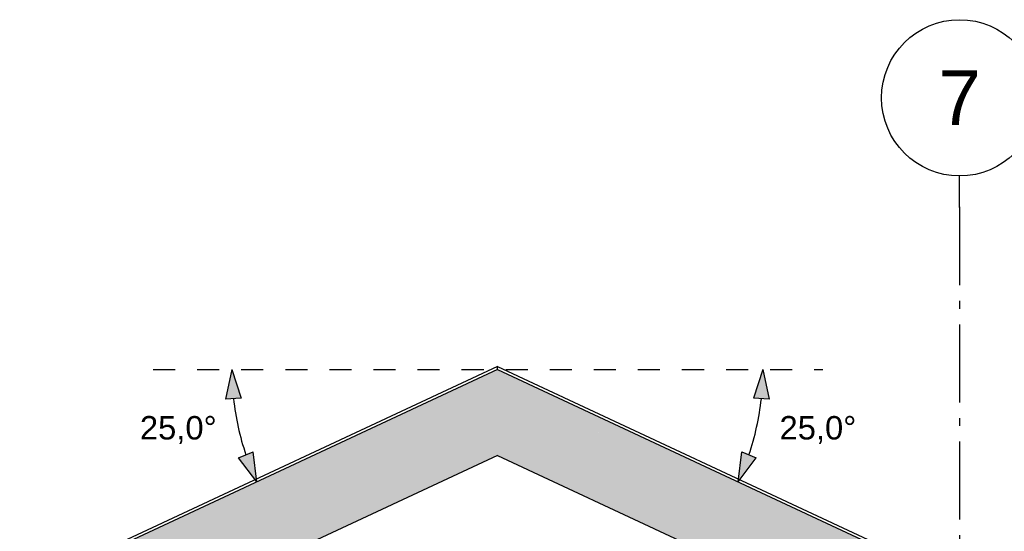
# Model space of a CAD drawing. Header units: millimetres. Extents: x 71327 to 340371, y 150071 to 223334.
# Tile 28 of 36: x 307542 to 313847, y 208401 to 211676. Entities that reach past the tile are written whole.
import ezdxf
from ezdxf.enums import TextEntityAlignment as Align

# ---------------------------------------------------------------- set-up
doc = ezdxf.new("R2010")
doc.units = ezdxf.units.MM
doc.header["$LTSCALE"] = 0.5
doc.header["$MEASUREMENT"] = 0
for name, pattern in [('Akselinje', [1500, 1000, -200, 100, -200]), ('PLINE', [0]), ('Små Stiplet', [564.444444, 282.222222, -282.222222])]:
    doc.linetypes.add(name, pattern=pattern)
for name, color, linetype in [('26-- Yttertak (Skravur)(Nye konstruksjoner)', 7, 'Continuous'), ('26-- Yttertak(Nye konstruksjoner)', 7, 'Continuous'), ('265- Gesimser_ takrenner og nedløp(Nye konstruksjoner)', 7, 'Continuous'), ('315- Utstyr for sanitærinstallasjoner(Nye konstruksjoner)', 7, 'Continuous'), ('822- Modullinjer(Nye konstruksjoner)', 7, 'Continuous'), ('842-M___1_50 Målsetting bygning(Nye konstruksjoner)', 7, 'Continuous')]:
    doc.layers.add(name, color=color, linetype=linetype)
doc.styles.add('GENERATED_STYLE_1', font='arial.ttf')
doc.styles.add('GENERATED_STYLE_2', font='arial.ttf')
doc.dimstyles.new('GENERATED_STYLE__4', dxfattribs={"dimtxt": 150, "dimasz": 183.574879, "dimexe": 0.18, "dimexo": 40, "dimgap": 0, "dimtad": 1, "dimtih": 1, "dimtoh": 1, "dimdec": 0, "dimzin": 0, "dimdsep": 46, "dimtxsty": 'GENERATED_STYLE_1', "dimblk": 'ARROWHEAD_5', "dimblk1": 'ARROWHEAD_5', "dimblk2": 'ARROWHEAD_5', "dimcen": 0.09, "dimclrd": 256, "dimclre": 256, "dimclrt": 256, "dimadec": 1, "dimazin": 0, "dimtfac": 1, "dimtdec": 4, "dimtmove": 0, "dimatfit": 3, "dimfxl": 1, "dimtolj": 1, "dimtzin": 0, "dimarcsym": 0})

# ---------------------------------------------------------------- blocks, each defined once
blk = doc.blocks.new('Standard grid marker[7]_2', base_point=(313561.2, 210675.8))
at = {"layer": '822- Modullinjer(Nye konstruksjoner)', "linetype": 'Akselinje'}
for q in [(313561.2, 210675.8), (313561.2, 194352)]:
    blk.add_line((313561.2, 210475.8), q, dxfattribs=at)
at = {"layer": '822- Modullinjer(Nye konstruksjoner)', "linetype": 'PLINE'}
blk.add_circle((313561.2, 211175.8), 500, dxfattribs=at)
at = {"layer": '822- Modullinjer(Nye konstruksjoner)', "linetype": 'Akselinje'}
blk.add_point((313561.2, 210475.8), dxfattribs=at)
blk.add_point((313561.2, 210475.8), dxfattribs=at)
at = {"layer": '822- Modullinjer(Nye konstruksjoner)', "style": 'GENERATED_STYLE_2'}
for tag, p in [('AC_MarkerText_1_0', (313561.2, 211350.8)), ('AC_MarkerText_1_1', (313561.2, 193827))]:
    blk.add_attdef(tag, text='', height=350, rotation=360, dxfattribs=at).set_placement(p, align=Align.TOP_CENTER)
blk = doc.blocks.new('*D265', base_point=(150667.5, 123334))
at = {"layer": '842-M___1_50 Målsetting bygning(Nye konstruksjoner)', "linetype": 'Continuous'}
for points in [[(308900.8, 209436.3), (308861.1, 209247.2), (308961, 209252.7)], [(309060.1, 208717.7), (309037.1, 208909.5), (308944.3, 208872.3)]]:
    blk.add_hatch(color=256, dxfattribs=at).paths.add_polyline_path(points)
at = {"layer": '842-M___1_50 Målsetting bygning(Nye konstruksjoner)', "linetype": 'PLINE'}
for p, q in [((308900.8, 209436.3), (308861.1, 209247.2)), ((308900.8, 209436.3), (308961, 209252.7)), ((308961, 209252.7), (308861.1, 209247.2)), ((308944.3, 208872.3), (309037.1, 208909.5)), ((309060.1, 208717.7), (309037.1, 208909.5)), ((309060.1, 208717.7), (308944.3, 208872.3))]:
    blk.add_line(p, q, dxfattribs=at)
blk.add_arc((310601.2, 209436.3), 1700.4, 186.29088, 198.70913, dxfattribs=at)
at = {"layer": '842-M___1_50 Målsetting bygning(Nye konstruksjoner)', "insert": (308312, 208960.8), "char_height": 150, "attachment_point": 7, "style": 'GENERATED_STYLE_1'}
blk.add_mtext('\\A1;{\\pql;\\fArial|b0|i0|c0|p0;\\W1.000000;25,0°}', dxfattribs=at)
blk = doc.blocks.new('ARROWHEAD_5')
at = {"linetype": 'Continuous'}
blk.add_hatch(color=256, dxfattribs=at).paths.add_polyline_path([(-1, 0.2679), (0, 0), (-1, -0.2679)])
blk.add_line((0, 0), (-1, 0), dxfattribs=at)
blk = doc.blocks.new('*D266', base_point=(150667.5, 123334))
at = {"layer": '842-M___1_50 Målsetting bygning(Nye konstruksjoner)', "linetype": 'Continuous'}
for points in [[(312301.7, 209436.3), (312241.5, 209252.7), (312341.4, 209247.2)], [(312142.3, 208717.6), (312258.2, 208872.2), (312165.4, 208909.4)]]:
    blk.add_hatch(color=256, dxfattribs=at).paths.add_polyline_path(points)
at = {"layer": '842-M___1_50 Målsetting bygning(Nye konstruksjoner)', "linetype": 'PLINE'}
for p, q in [((312301.7, 209436.3), (312241.5, 209252.7)), ((312301.7, 209436.3), (312341.4, 209247.2)), ((312341.4, 209247.2), (312241.5, 209252.7)), ((312142.3, 208717.6), (312165.4, 208909.4)), ((312165.4, 208909.4), (312258.2, 208872.2)), ((312142.3, 208717.6), (312258.2, 208872.2))]:
    blk.add_line(p, q, dxfattribs=at)
blk.add_arc((310601.2, 209436.3), 1700.5, 341.29055, 353.70944, dxfattribs=at)
at = {"layer": '842-M___1_50 Målsetting bygning(Nye konstruksjoner)', "insert": (312407.8, 208960.8), "char_height": 150, "attachment_point": 7, "style": 'GENERATED_STYLE_1'}
blk.add_mtext('\\A1;{\\pql;\\fArial|b0|i0|c0|p0;\\W1.000000;25,0°}', dxfattribs=at)

msp = doc.modelspace()

# ---------------------------------------------------------------- hatches: boundary and pattern name
at = {"layer": '26-- Yttertak (Skravur)(Nye konstruksjoner)', "linetype": 'Continuous'}
for points in [[(305455.2, 206936.7), (310601.2, 209336.3), (310601.2, 209436.3), (305455.2, 207036.7)], [(310601.2, 209336.3), (314047.2, 207729.4), (314047.2, 207829.4), (310601.2, 209436.3)], [(305941.2, 206754), (305941.2, 206713.3), (310601.2, 208886.3), (310601.2, 209336.3), (306001.2, 207191.3), (306001.2, 206754)], [(310601.2, 208886.3), (313501.2, 207534), (313501.2, 207984), (310601.2, 209336.3)]]:
    msp.add_hatch(color=256, dxfattribs=at).paths.add_polyline_path(points)

# ---------------------------------------------------------------- linework, layer by layer
at = {"layer": '26-- Yttertak(Nye konstruksjoner)', "linetype": 'PLINE'}
for p, q in [((310601.2, 209436.3), (305455.2, 207036.7)), ((310601.2, 209436.3), (314047.2, 207829.4)), ((310601.2, 208886.3), (309248.5, 208255.5)), ((310601.2, 208886.3), (311798.9, 208327.8))]:
    msp.add_line(p, q, dxfattribs=at)
at = {"layer": '265- Gesimser_ takrenner og nedløp(Nye konstruksjoner)', "linetype": 'PLINE'}
for p, q in [((310601.2, 209455.4), (305425.9, 207042.1)), ((310601.2, 209436.3), (310601.2, 209455.4)), ((310601.4, 209455.4), (314078.7, 207833.9)), ((310601.4, 209436.2), (310601.4, 209455.4))]:
    msp.add_line(p, q, dxfattribs=at)
at = {"layer": '315- Utstyr for sanitærinstallasjoner(Nye konstruksjoner)', "linetype": 'Små Stiplet'}
msp.add_line((308396.6, 209436.3), (312685.2, 209436.3), dxfattribs=at)

# ---------------------------------------------------------------- block references
at = {"layer": '822- Modullinjer(Nye konstruksjoner)', "linetype": 'PLINE'}
ref = msp.add_blockref('Standard grid marker[7]_2', (313561.2, 210675.8), dxfattribs=at)
ref.add_attrib('AC_MarkerText_1', '7', dxfattribs={"color": 7, "height": 350, "rotation": 360, "style": 'GENERATED_STYLE_2'}).set_placement((313561.2, 211350.8), align=Align.TOP_CENTER)

# ---------------------------------------------------------------- dimensions: what is measured, and where the dimension line sits
at = {"layer": '842-M___1_50 Målsetting bygning(Nye konstruksjoner)', "linetype": 'Continuous'}
for base, p1, p2, picture, middle in [((308941.1, 209068.3), (309684.8, 209008.9), (309516.4, 209436.3), '*D265', (308546.1, 209035.8)), ((312261.4, 209068.2), (311211.9, 209151.5), (311679.4, 209436.3), '*D266', (312641.9, 209035.8))]:
    dim = msp.add_angular_dim_3p(base=base, center=(310601.2, 209436.3), p1=p1, p2=p2, dimstyle='GENERATED_STYLE__4', dxfattribs=at)
    dim.commit()
    dim.dimension.update_dxf_attribs({"geometry": picture, "text_midpoint": middle, "dimtype": 165})

doc.saveas('drawing.dxf')
